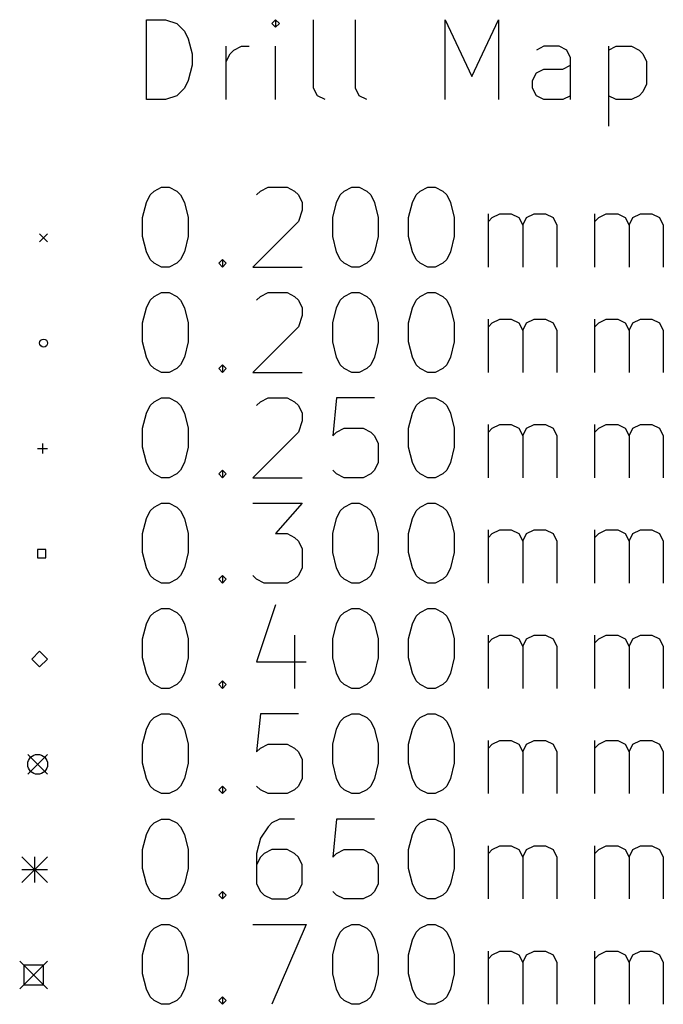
# Model space of a CAD drawing. Extents: x 95 to 218, y -204 to -74.
# Tile 3 of 8: x 96 to 112, y -179 to -154. Entities that reach past the tile are written whole.
import ezdxf

# ---------------------------------------------------------------- set-up
doc = ezdxf.new("R2010")
doc.units = 0
doc.layers.add('BLACK', color=7, linetype='CONTINUOUS')

msp = doc.modelspace()

# ---------------------------------------------------------------- linework, layer by layer
at = {"layer": 'BLACK', "linetype": 'CONTINUOUS'}
for p, q in [((99.242, -156.156), (99.242, -154.156)), ((99.242, -154.156), (99.7182, -154.156)), ((99.7182, -154.156), (100.004, -154.251)), ((102.48, -154.156), (102.385, -154.251)), ((102.575, -154.251), (102.48, -154.156)), ((102.48, -154.156), (102.48, -154.346)), ((103.432, -155.87), (103.432, -154.156)), ((104.48, -155.87), (104.48, -154.156)), ((106.728, -156.156), (106.728, -154.156)), ((106.728, -154.156), (107.394, -155.584)), ((107.394, -155.584), (108.061, -154.156)), ((108.061, -154.156), (108.061, -156.156)), ((100.004, -154.251), (100.194, -154.441)), ((100.194, -154.441), (100.29, -154.632)), ((102.385, -154.251), (102.48, -154.346)), ((102.48, -154.346), (102.575, -154.251)), ((100.29, -154.632), (100.385, -155.013)), ((101.242, -156.156), (101.242, -154.822)), ((101.337, -155.013), (101.432, -154.918)), ((101.432, -154.918), (101.623, -154.822)), ((101.623, -154.822), (101.813, -154.822)), ((102.48, -156.156), (102.48, -154.822)), ((109.204, -154.822), (109.013, -154.918)), ((109.585, -154.822), (109.204, -154.822)), ((109.775, -154.918), (109.585, -154.822)), ((109.871, -155.108), (109.775, -154.918)), ((110.823, -154.822), (110.823, -156.822)), ((110.823, -154.918), (111.013, -154.822)), ((111.013, -154.822), (111.394, -154.822)), ((111.394, -154.822), (111.585, -154.918)), ((111.585, -154.918), (111.68, -155.013)), ((100.385, -155.013), (100.385, -155.299)), ((101.242, -155.203), (101.337, -155.013)), ((109.871, -156.156), (109.871, -155.108)), ((111.68, -155.013), (111.775, -155.203)), ((111.775, -155.203), (111.775, -155.775)), ((100.385, -155.299), (100.29, -155.68)), ((109.013, -155.489), (109.204, -155.394)), ((109.204, -155.394), (109.68, -155.394)), ((109.68, -155.394), (109.871, -155.299)), ((100.29, -155.68), (100.194, -155.87)), ((108.918, -155.68), (109.013, -155.489)), ((108.918, -155.87), (108.918, -155.68)), ((100.194, -155.87), (100.004, -156.061)), ((103.528, -156.061), (103.432, -155.87)), ((104.575, -156.061), (104.48, -155.87)), ((109.013, -156.061), (108.918, -155.87)), ((111.68, -155.965), (111.585, -156.061)), ((111.775, -155.775), (111.68, -155.965)), ((99.7182, -156.156), (99.242, -156.156)), ((100.004, -156.061), (99.7182, -156.156)), ((103.718, -156.156), (103.528, -156.061)), ((104.766, -156.156), (104.575, -156.061)), ((109.204, -156.156), (109.013, -156.061)), ((109.68, -156.156), (109.204, -156.156)), ((109.871, -156.061), (109.68, -156.156)), ((111.013, -156.156), (110.823, -156.061)), ((111.394, -156.156), (111.013, -156.156)), ((111.585, -156.061), (111.394, -156.156)), ((99.4325, -158.451), (99.6229, -158.356)), ((99.6229, -158.356), (99.8134, -158.356)), ((99.8134, -158.356), (100.004, -158.451)), ((102.099, -158.451), (102.29, -158.356)), ((102.29, -158.356), (102.766, -158.356)), ((102.766, -158.356), (102.956, -158.451)), ((104.194, -158.451), (104.385, -158.356)), ((104.385, -158.356), (104.575, -158.356)), ((104.575, -158.356), (104.766, -158.451)), ((106.099, -158.451), (106.29, -158.356)), ((106.29, -158.356), (106.48, -158.356)), ((106.48, -158.356), (106.671, -158.451)), ((99.242, -158.737), (99.3372, -158.546)), ((99.3372, -158.546), (99.4325, -158.451)), ((100.004, -158.451), (100.099, -158.546)), ((100.099, -158.546), (100.194, -158.737)), ((102.004, -158.546), (102.099, -158.451)), ((102.956, -158.451), (103.052, -158.546)), ((103.052, -158.546), (103.147, -158.737)), ((104.004, -158.737), (104.099, -158.546)), ((104.099, -158.546), (104.194, -158.451)), ((104.766, -158.451), (104.861, -158.546)), ((104.861, -158.546), (104.956, -158.737)), ((105.909, -158.737), (106.004, -158.546)), ((106.004, -158.546), (106.099, -158.451)), ((106.671, -158.451), (106.766, -158.546)), ((106.766, -158.546), (106.861, -158.737)), ((99.1468, -159.118), (99.242, -158.737)), ((100.194, -158.737), (100.29, -159.118)), ((103.147, -158.927), (103.052, -159.213)), ((103.147, -158.737), (103.147, -158.927)), ((103.909, -159.118), (104.004, -158.737)), ((104.956, -158.737), (105.052, -159.118)), ((105.813, -159.118), (105.909, -158.737)), ((106.861, -158.737), (106.956, -159.118)), ((99.1468, -159.594), (99.1468, -159.118)), ((100.29, -159.118), (100.29, -159.594)), ((103.909, -159.594), (103.909, -159.118)), ((105.052, -159.118), (105.052, -159.594)), ((105.813, -159.594), (105.813, -159.118)), ((106.956, -159.118), (106.956, -159.594)), ((107.813, -160.356), (107.813, -159.022)), ((107.813, -159.213), (107.909, -159.118)), ((107.909, -159.118), (108.099, -159.022)), ((108.099, -159.022), (108.385, -159.022)), ((108.385, -159.022), (108.575, -159.118)), ((108.575, -159.118), (108.671, -159.308)), ((108.671, -159.308), (108.766, -159.118)), ((108.766, -159.118), (108.956, -159.022)), ((108.956, -159.022), (109.242, -159.022)), ((109.242, -159.022), (109.432, -159.118)), ((109.432, -159.118), (109.528, -159.308)), ((110.48, -160.356), (110.48, -159.022)), ((110.48, -159.213), (110.575, -159.118)), ((110.575, -159.118), (110.766, -159.022)), ((110.766, -159.022), (111.052, -159.022)), ((111.052, -159.022), (111.242, -159.118)), ((111.242, -159.118), (111.337, -159.308)), ((111.337, -159.308), (111.432, -159.118)), ((111.432, -159.118), (111.623, -159.022)), ((111.623, -159.022), (111.909, -159.022)), ((111.909, -159.022), (112.099, -159.118)), ((112.099, -159.118), (112.194, -159.308)), ((103.052, -159.213), (101.909, -160.356)), ((108.671, -159.308), (108.671, -160.356)), ((109.528, -159.308), (109.528, -160.356)), ((111.337, -159.308), (111.337, -160.356)), ((112.194, -159.308), (112.194, -160.356)), ((96.5658, -159.521), (96.7658, -159.721)), ((96.7658, -159.521), (96.5658, -159.721)), ((99.242, -159.975), (99.1468, -159.594)), ((100.29, -159.594), (100.194, -159.975)), ((104.004, -159.975), (103.909, -159.594)), ((105.052, -159.594), (104.956, -159.975)), ((105.909, -159.975), (105.813, -159.594)), ((106.956, -159.594), (106.861, -159.975)), ((99.3372, -160.165), (99.242, -159.975)), ((99.4325, -160.261), (99.3372, -160.165)), ((100.099, -160.165), (100.004, -160.261)), ((100.194, -159.975), (100.099, -160.165)), ((101.052, -160.261), (101.147, -160.165)), ((101.147, -160.165), (101.242, -160.261)), ((101.147, -160.165), (101.147, -160.356)), ((104.099, -160.165), (104.004, -159.975)), ((104.194, -160.261), (104.099, -160.165)), ((104.861, -160.165), (104.766, -160.261)), ((104.956, -159.975), (104.861, -160.165)), ((106.004, -160.165), (105.909, -159.975)), ((106.099, -160.261), (106.004, -160.165)), ((106.766, -160.165), (106.671, -160.261)), ((106.861, -159.975), (106.766, -160.165)), ((99.6229, -160.356), (99.4325, -160.261)), ((99.8134, -160.356), (99.6229, -160.356)), ((100.004, -160.261), (99.8134, -160.356)), ((101.147, -160.356), (101.052, -160.261)), ((101.242, -160.261), (101.147, -160.356)), ((101.909, -160.356), (103.147, -160.356)), ((104.385, -160.356), (104.194, -160.261)), ((104.575, -160.356), (104.385, -160.356)), ((104.766, -160.261), (104.575, -160.356)), ((106.29, -160.356), (106.099, -160.261)), ((106.48, -160.356), (106.29, -160.356)), ((106.671, -160.261), (106.48, -160.356)), ((99.3372, -161.186), (99.4325, -161.091)), ((99.4325, -161.091), (99.6229, -160.996)), ((99.6229, -160.996), (99.8134, -160.996)), ((99.8134, -160.996), (100.004, -161.091)), ((100.004, -161.091), (100.099, -161.186)), ((102.004, -161.186), (102.099, -161.091)), ((102.099, -161.091), (102.29, -160.996)), ((102.29, -160.996), (102.766, -160.996)), ((102.766, -160.996), (102.956, -161.091)), ((102.956, -161.091), (103.052, -161.186)), ((104.099, -161.186), (104.194, -161.091)), ((104.194, -161.091), (104.385, -160.996)), ((104.385, -160.996), (104.575, -160.996)), ((104.575, -160.996), (104.766, -161.091)), ((104.766, -161.091), (104.861, -161.186)), ((106.004, -161.186), (106.099, -161.091)), ((106.099, -161.091), (106.29, -160.996)), ((106.29, -160.996), (106.48, -160.996)), ((106.48, -160.996), (106.671, -161.091)), ((106.671, -161.091), (106.766, -161.186)), ((99.1468, -161.758), (99.242, -161.377)), ((99.242, -161.377), (99.3372, -161.186)), ((100.099, -161.186), (100.194, -161.377)), ((100.194, -161.377), (100.29, -161.758)), ((103.052, -161.186), (103.147, -161.377)), ((103.147, -161.377), (103.147, -161.567)), ((103.909, -161.758), (104.004, -161.377)), ((104.004, -161.377), (104.099, -161.186)), ((104.861, -161.186), (104.956, -161.377)), ((104.956, -161.377), (105.052, -161.758)), ((105.813, -161.758), (105.909, -161.377)), ((105.909, -161.377), (106.004, -161.186)), ((106.766, -161.186), (106.861, -161.377)), ((106.861, -161.377), (106.956, -161.758)), ((103.147, -161.567), (103.052, -161.853)), ((99.1468, -162.234), (99.1468, -161.758)), ((100.29, -161.758), (100.29, -162.234)), ((103.052, -161.853), (101.909, -162.996)), ((103.909, -162.234), (103.909, -161.758)), ((105.052, -161.758), (105.052, -162.234)), ((105.813, -162.234), (105.813, -161.758)), ((106.956, -161.758), (106.956, -162.234)), ((107.813, -162.996), (107.813, -161.662)), ((107.813, -161.853), (107.909, -161.758)), ((107.909, -161.758), (108.099, -161.662)), ((108.099, -161.662), (108.385, -161.662)), ((108.385, -161.662), (108.575, -161.758)), ((108.575, -161.758), (108.671, -161.948)), ((108.671, -161.948), (108.766, -161.758)), ((108.766, -161.758), (108.956, -161.662)), ((108.956, -161.662), (109.242, -161.662)), ((109.242, -161.662), (109.432, -161.758)), ((109.432, -161.758), (109.528, -161.948)), ((110.48, -162.996), (110.48, -161.662)), ((110.48, -161.853), (110.575, -161.758)), ((110.575, -161.758), (110.766, -161.662)), ((110.766, -161.662), (111.052, -161.662)), ((111.052, -161.662), (111.242, -161.758)), ((111.242, -161.758), (111.337, -161.948)), ((111.337, -161.948), (111.432, -161.758)), ((111.432, -161.758), (111.623, -161.662)), ((111.623, -161.662), (111.909, -161.662)), ((111.909, -161.662), (112.099, -161.758)), ((112.099, -161.758), (112.194, -161.948)), ((108.671, -161.948), (108.671, -162.996)), ((109.528, -161.948), (109.528, -162.996)), ((111.337, -161.948), (111.337, -162.996)), ((112.194, -161.948), (112.194, -162.996)), ((99.242, -162.615), (99.1468, -162.234)), ((100.29, -162.234), (100.194, -162.615)), ((104.004, -162.615), (103.909, -162.234)), ((105.052, -162.234), (104.956, -162.615)), ((105.909, -162.615), (105.813, -162.234)), ((106.956, -162.234), (106.861, -162.615)), ((99.3372, -162.805), (99.242, -162.615)), ((100.194, -162.615), (100.099, -162.805)), ((104.099, -162.805), (104.004, -162.615)), ((104.956, -162.615), (104.861, -162.805)), ((106.004, -162.805), (105.909, -162.615)), ((106.861, -162.615), (106.766, -162.805)), ((99.4325, -162.901), (99.3372, -162.805)), ((100.099, -162.805), (100.004, -162.901)), ((101.052, -162.901), (101.147, -162.805)), ((101.147, -162.805), (101.242, -162.901)), ((101.147, -162.805), (101.147, -162.996)), ((104.194, -162.901), (104.099, -162.805)), ((104.861, -162.805), (104.766, -162.901)), ((106.099, -162.901), (106.004, -162.805)), ((106.766, -162.805), (106.671, -162.901)), ((99.6229, -162.996), (99.4325, -162.901)), ((99.8134, -162.996), (99.6229, -162.996)), ((100.004, -162.901), (99.8134, -162.996)), ((101.147, -162.996), (101.052, -162.901)), ((101.242, -162.901), (101.147, -162.996)), ((101.909, -162.996), (103.147, -162.996)), ((104.385, -162.996), (104.194, -162.901)), ((104.575, -162.996), (104.385, -162.996)), ((104.766, -162.901), (104.575, -162.996)), ((106.29, -162.996), (106.099, -162.901)), ((106.48, -162.996), (106.29, -162.996)), ((106.671, -162.901), (106.48, -162.996)), ((99.242, -164.017), (99.3372, -163.826)), ((99.3372, -163.826), (99.4325, -163.731)), ((99.4325, -163.731), (99.6229, -163.636)), ((99.6229, -163.636), (99.8134, -163.636)), ((99.8134, -163.636), (100.004, -163.731)), ((100.004, -163.731), (100.099, -163.826)), ((100.099, -163.826), (100.194, -164.017)), ((102.004, -163.826), (102.099, -163.731)), ((102.099, -163.731), (102.29, -163.636)), ((102.29, -163.636), (102.766, -163.636)), ((102.766, -163.636), (102.956, -163.731)), ((102.956, -163.731), (103.052, -163.826)), ((103.052, -163.826), (103.147, -164.017)), ((104.004, -163.636), (103.909, -164.588)), ((104.956, -163.636), (104.004, -163.636)), ((105.909, -164.017), (106.004, -163.826)), ((106.004, -163.826), (106.099, -163.731)), ((106.099, -163.731), (106.29, -163.636)), ((106.29, -163.636), (106.48, -163.636)), ((106.48, -163.636), (106.671, -163.731)), ((106.671, -163.731), (106.766, -163.826)), ((106.766, -163.826), (106.861, -164.017)), ((99.1468, -164.398), (99.242, -164.017)), ((100.194, -164.017), (100.29, -164.398)), ((103.147, -164.017), (103.147, -164.207)), ((105.813, -164.398), (105.909, -164.017)), ((106.861, -164.017), (106.956, -164.398)), ((103.147, -164.207), (103.052, -164.493)), ((107.813, -165.636), (107.813, -164.302)), ((107.909, -164.398), (108.099, -164.302)), ((108.099, -164.302), (108.385, -164.302)), ((108.385, -164.302), (108.575, -164.398)), ((108.766, -164.398), (108.956, -164.302)), ((108.956, -164.302), (109.242, -164.302)), ((109.242, -164.302), (109.432, -164.398)), ((110.48, -165.636), (110.48, -164.302)), ((110.575, -164.398), (110.766, -164.302)), ((110.766, -164.302), (111.052, -164.302)), ((111.052, -164.302), (111.242, -164.398)), ((111.432, -164.398), (111.623, -164.302)), ((111.623, -164.302), (111.909, -164.302)), ((111.909, -164.302), (112.099, -164.398)), ((99.1468, -164.874), (99.1468, -164.398)), ((100.29, -164.398), (100.29, -164.874)), ((103.052, -164.493), (101.909, -165.636)), ((103.909, -164.588), (104.004, -164.493)), ((104.004, -164.493), (104.194, -164.398)), ((104.194, -164.398), (104.671, -164.398)), ((104.671, -164.398), (104.861, -164.493)), ((104.861, -164.493), (104.956, -164.588)), ((104.956, -164.588), (105.052, -164.779)), ((105.813, -164.874), (105.813, -164.398)), ((106.956, -164.398), (106.956, -164.874)), ((107.813, -164.493), (107.909, -164.398)), ((108.575, -164.398), (108.671, -164.588)), ((108.671, -164.588), (108.766, -164.398)), ((108.671, -164.588), (108.671, -165.636)), ((109.432, -164.398), (109.528, -164.588)), ((109.528, -164.588), (109.528, -165.636)), ((110.48, -164.493), (110.575, -164.398)), ((111.242, -164.398), (111.337, -164.588)), ((111.337, -164.588), (111.432, -164.398)), ((111.337, -164.588), (111.337, -165.636)), ((112.099, -164.398), (112.194, -164.588)), ((112.194, -164.588), (112.194, -165.636)), ((96.6408, -164.776), (96.6408, -165.026)), ((105.052, -164.779), (105.052, -165.255)), ((96.5158, -164.901), (96.7658, -164.901)), ((99.242, -165.255), (99.1468, -164.874)), ((100.29, -164.874), (100.194, -165.255)), ((105.909, -165.255), (105.813, -164.874)), ((106.956, -164.874), (106.861, -165.255)), ((99.3372, -165.445), (99.242, -165.255)), ((100.194, -165.255), (100.099, -165.445)), ((105.052, -165.255), (104.956, -165.445)), ((106.004, -165.445), (105.909, -165.255)), ((106.861, -165.255), (106.766, -165.445)), ((99.4325, -165.541), (99.3372, -165.445)), ((99.6229, -165.636), (99.4325, -165.541)), ((100.004, -165.541), (99.8134, -165.636)), ((100.099, -165.445), (100.004, -165.541)), ((101.052, -165.541), (101.147, -165.445)), ((101.147, -165.636), (101.052, -165.541)), ((101.147, -165.445), (101.242, -165.541)), ((101.147, -165.445), (101.147, -165.636)), ((101.242, -165.541), (101.147, -165.636)), ((104.004, -165.541), (103.909, -165.445)), ((104.194, -165.636), (104.004, -165.541)), ((104.861, -165.541), (104.671, -165.636)), ((104.956, -165.445), (104.861, -165.541)), ((106.099, -165.541), (106.004, -165.445)), ((106.29, -165.636), (106.099, -165.541)), ((106.671, -165.541), (106.48, -165.636)), ((106.766, -165.445), (106.671, -165.541)), ((99.8134, -165.636), (99.6229, -165.636)), ((101.909, -165.636), (103.147, -165.636)), ((104.671, -165.636), (104.194, -165.636)), ((106.48, -165.636), (106.29, -165.636)), ((99.4325, -166.371), (99.6229, -166.276)), ((99.6229, -166.276), (99.8134, -166.276)), ((99.8134, -166.276), (100.004, -166.371)), ((101.909, -166.276), (103.147, -166.276)), ((103.147, -166.276), (102.48, -167.038)), ((104.194, -166.371), (104.385, -166.276)), ((104.385, -166.276), (104.575, -166.276)), ((104.575, -166.276), (104.766, -166.371)), ((106.099, -166.371), (106.29, -166.276)), ((106.29, -166.276), (106.48, -166.276)), ((106.48, -166.276), (106.671, -166.371)), ((99.242, -166.657), (99.3372, -166.466)), ((99.3372, -166.466), (99.4325, -166.371)), ((100.004, -166.371), (100.099, -166.466)), ((100.099, -166.466), (100.194, -166.657)), ((104.004, -166.657), (104.099, -166.466)), ((104.099, -166.466), (104.194, -166.371)), ((104.766, -166.371), (104.861, -166.466)), ((104.861, -166.466), (104.956, -166.657)), ((105.909, -166.657), (106.004, -166.466)), ((106.004, -166.466), (106.099, -166.371)), ((106.671, -166.371), (106.766, -166.466)), ((106.766, -166.466), (106.861, -166.657)), ((99.1468, -167.038), (99.242, -166.657)), ((100.194, -166.657), (100.29, -167.038)), ((103.909, -167.038), (104.004, -166.657)), ((104.956, -166.657), (105.052, -167.038)), ((105.813, -167.038), (105.909, -166.657)), ((106.861, -166.657), (106.956, -167.038)), ((99.1468, -167.514), (99.1468, -167.038)), ((100.29, -167.038), (100.29, -167.514)), ((102.48, -167.038), (102.766, -167.038)), ((102.766, -167.038), (102.956, -167.133)), ((103.909, -167.514), (103.909, -167.038)), ((105.052, -167.038), (105.052, -167.514)), ((105.813, -167.514), (105.813, -167.038)), ((106.956, -167.038), (106.956, -167.514)), ((107.813, -168.276), (107.813, -166.942)), ((107.813, -167.133), (107.909, -167.038)), ((107.909, -167.038), (108.099, -166.942)), ((108.099, -166.942), (108.385, -166.942)), ((108.385, -166.942), (108.575, -167.038)), ((108.575, -167.038), (108.671, -167.228)), ((108.671, -167.228), (108.766, -167.038)), ((108.766, -167.038), (108.956, -166.942)), ((108.956, -166.942), (109.242, -166.942)), ((109.242, -166.942), (109.432, -167.038)), ((109.432, -167.038), (109.528, -167.228)), ((110.48, -168.276), (110.48, -166.942)), ((110.48, -167.133), (110.575, -167.038)), ((110.575, -167.038), (110.766, -166.942)), ((110.766, -166.942), (111.052, -166.942)), ((111.052, -166.942), (111.242, -167.038)), ((111.242, -167.038), (111.337, -167.228)), ((111.337, -167.228), (111.432, -167.038)), ((111.432, -167.038), (111.623, -166.942)), ((111.623, -166.942), (111.909, -166.942)), ((111.909, -166.942), (112.099, -167.038)), ((112.099, -167.038), (112.194, -167.228)), ((102.956, -167.133), (103.052, -167.228)), ((103.052, -167.228), (103.147, -167.419)), ((108.671, -167.228), (108.671, -168.276)), ((109.528, -167.228), (109.528, -168.276)), ((111.337, -167.228), (111.337, -168.276)), ((112.194, -167.228), (112.194, -168.276)), ((96.7219, -167.435), (96.5097, -167.435)), ((96.5097, -167.435), (96.5097, -167.647)), ((96.7219, -167.647), (96.7219, -167.435)), ((99.242, -167.895), (99.1468, -167.514)), ((100.29, -167.514), (100.194, -167.895)), ((103.147, -167.419), (103.147, -167.895)), ((104.004, -167.895), (103.909, -167.514)), ((105.052, -167.514), (104.956, -167.895)), ((105.909, -167.895), (105.813, -167.514)), ((106.956, -167.514), (106.861, -167.895)), ((96.5097, -167.647), (96.7219, -167.647)), ((99.3372, -168.085), (99.242, -167.895)), ((100.194, -167.895), (100.099, -168.085)), ((103.147, -167.895), (103.052, -168.085)), ((104.099, -168.085), (104.004, -167.895)), ((104.956, -167.895), (104.861, -168.085)), ((106.004, -168.085), (105.909, -167.895)), ((106.861, -167.895), (106.766, -168.085)), ((99.4325, -168.181), (99.3372, -168.085)), ((99.6229, -168.276), (99.4325, -168.181)), ((99.8134, -168.276), (99.6229, -168.276)), ((100.004, -168.181), (99.8134, -168.276)), ((100.099, -168.085), (100.004, -168.181)), ((101.052, -168.181), (101.147, -168.085)), ((101.147, -168.276), (101.052, -168.181)), ((101.147, -168.085), (101.242, -168.181)), ((101.147, -168.085), (101.147, -168.276)), ((101.242, -168.181), (101.147, -168.276)), ((102.004, -168.181), (101.909, -168.085)), ((102.194, -168.276), (102.004, -168.181)), ((102.766, -168.276), (102.194, -168.276)), ((102.956, -168.181), (102.766, -168.276)), ((103.052, -168.085), (102.956, -168.181)), ((104.194, -168.181), (104.099, -168.085)), ((104.385, -168.276), (104.194, -168.181)), ((104.575, -168.276), (104.385, -168.276)), ((104.766, -168.181), (104.575, -168.276)), ((104.861, -168.085), (104.766, -168.181)), ((106.099, -168.181), (106.004, -168.085)), ((106.29, -168.276), (106.099, -168.181)), ((106.48, -168.276), (106.29, -168.276)), ((106.671, -168.181), (106.48, -168.276)), ((106.766, -168.085), (106.671, -168.181)), ((99.3372, -169.106), (99.4325, -169.011)), ((99.4325, -169.011), (99.6229, -168.916)), ((99.6229, -168.916), (99.8134, -168.916)), ((99.8134, -168.916), (100.004, -169.011)), ((100.004, -169.011), (100.099, -169.106)), ((102.48, -168.821), (102.004, -170.249)), ((104.099, -169.106), (104.194, -169.011)), ((104.194, -169.011), (104.385, -168.916)), ((104.385, -168.916), (104.575, -168.916)), ((104.575, -168.916), (104.766, -169.011)), ((104.766, -169.011), (104.861, -169.106)), ((106.004, -169.106), (106.099, -169.011)), ((106.099, -169.011), (106.29, -168.916)), ((106.29, -168.916), (106.48, -168.916)), ((106.48, -168.916), (106.671, -169.011)), ((106.671, -169.011), (106.766, -169.106)), ((99.1468, -169.678), (99.242, -169.297)), ((99.242, -169.297), (99.3372, -169.106)), ((100.099, -169.106), (100.194, -169.297)), ((100.194, -169.297), (100.29, -169.678)), ((103.909, -169.678), (104.004, -169.297)), ((104.004, -169.297), (104.099, -169.106)), ((104.861, -169.106), (104.956, -169.297)), ((104.956, -169.297), (105.052, -169.678)), ((105.813, -169.678), (105.909, -169.297)), ((105.909, -169.297), (106.004, -169.106)), ((106.766, -169.106), (106.861, -169.297)), ((106.861, -169.297), (106.956, -169.678)), ((99.1468, -170.154), (99.1468, -169.678)), ((100.29, -169.678), (100.29, -170.154)), ((102.956, -169.582), (102.956, -170.916)), ((103.909, -170.154), (103.909, -169.678)), ((105.052, -169.678), (105.052, -170.154)), ((105.813, -170.154), (105.813, -169.678)), ((106.956, -169.678), (106.956, -170.154)), ((107.813, -170.916), (107.813, -169.582)), ((107.813, -169.773), (107.909, -169.678)), ((107.909, -169.678), (108.099, -169.582)), ((108.099, -169.582), (108.385, -169.582)), ((108.385, -169.582), (108.575, -169.678)), ((108.575, -169.678), (108.671, -169.868)), ((108.671, -169.868), (108.766, -169.678)), ((108.766, -169.678), (108.956, -169.582)), ((108.956, -169.582), (109.242, -169.582)), ((109.242, -169.582), (109.432, -169.678)), ((109.432, -169.678), (109.528, -169.868)), ((110.48, -170.916), (110.48, -169.582)), ((110.48, -169.773), (110.575, -169.678)), ((110.575, -169.678), (110.766, -169.582)), ((110.766, -169.582), (111.052, -169.582)), ((111.052, -169.582), (111.242, -169.678)), ((111.242, -169.678), (111.337, -169.868)), ((111.337, -169.868), (111.432, -169.678)), ((111.432, -169.678), (111.623, -169.582)), ((111.623, -169.582), (111.909, -169.582)), ((111.909, -169.582), (112.099, -169.678)), ((112.099, -169.678), (112.194, -169.868)), ((96.5658, -169.981), (96.3658, -170.181)), ((96.7658, -170.181), (96.5658, -169.981)), ((108.671, -169.868), (108.671, -170.916)), ((109.528, -169.868), (109.528, -170.916)), ((111.337, -169.868), (111.337, -170.916)), ((112.194, -169.868), (112.194, -170.916)), ((96.3658, -170.181), (96.5658, -170.381)), ((96.5658, -170.381), (96.7658, -170.181)), ((99.242, -170.535), (99.1468, -170.154)), ((100.29, -170.154), (100.194, -170.535)), ((102.004, -170.249), (103.242, -170.249)), ((104.004, -170.535), (103.909, -170.154)), ((105.052, -170.154), (104.956, -170.535)), ((105.909, -170.535), (105.813, -170.154)), ((106.956, -170.154), (106.861, -170.535)), ((99.3372, -170.725), (99.242, -170.535)), ((100.194, -170.535), (100.099, -170.725)), ((104.099, -170.725), (104.004, -170.535)), ((104.956, -170.535), (104.861, -170.725)), ((106.004, -170.725), (105.909, -170.535)), ((106.861, -170.535), (106.766, -170.725)), ((99.4325, -170.821), (99.3372, -170.725)), ((100.099, -170.725), (100.004, -170.821)), ((101.052, -170.821), (101.147, -170.725)), ((101.147, -170.725), (101.242, -170.821)), ((101.147, -170.725), (101.147, -170.916)), ((104.194, -170.821), (104.099, -170.725)), ((104.861, -170.725), (104.766, -170.821)), ((106.099, -170.821), (106.004, -170.725)), ((106.766, -170.725), (106.671, -170.821)), ((99.6229, -170.916), (99.4325, -170.821)), ((99.8134, -170.916), (99.6229, -170.916)), ((100.004, -170.821), (99.8134, -170.916)), ((101.147, -170.916), (101.052, -170.821)), ((101.242, -170.821), (101.147, -170.916)), ((104.385, -170.916), (104.194, -170.821)), ((104.575, -170.916), (104.385, -170.916)), ((104.766, -170.821), (104.575, -170.916)), ((106.29, -170.916), (106.099, -170.821)), ((106.48, -170.916), (106.29, -170.916)), ((106.671, -170.821), (106.48, -170.916)), ((99.242, -171.937), (99.3372, -171.746)), ((99.3372, -171.746), (99.4325, -171.651)), ((99.4325, -171.651), (99.6229, -171.556)), ((99.6229, -171.556), (99.8134, -171.556)), ((99.8134, -171.556), (100.004, -171.651)), ((100.004, -171.651), (100.099, -171.746)), ((100.099, -171.746), (100.194, -171.937)), ((102.099, -171.556), (102.004, -172.508)), ((103.052, -171.556), (102.099, -171.556)), ((104.004, -171.937), (104.099, -171.746)), ((104.099, -171.746), (104.194, -171.651)), ((104.194, -171.651), (104.385, -171.556)), ((104.385, -171.556), (104.575, -171.556)), ((104.575, -171.556), (104.766, -171.651)), ((104.766, -171.651), (104.861, -171.746)), ((104.861, -171.746), (104.956, -171.937)), ((105.909, -171.937), (106.004, -171.746)), ((106.004, -171.746), (106.099, -171.651)), ((106.099, -171.651), (106.29, -171.556)), ((106.29, -171.556), (106.48, -171.556)), ((106.48, -171.556), (106.671, -171.651)), ((106.671, -171.651), (106.766, -171.746)), ((106.766, -171.746), (106.861, -171.937)), ((99.1468, -172.318), (99.242, -171.937)), ((100.194, -171.937), (100.29, -172.318)), ((103.909, -172.318), (104.004, -171.937)), ((104.956, -171.937), (105.052, -172.318)), ((105.813, -172.318), (105.909, -171.937)), ((106.861, -171.937), (106.956, -172.318)), ((107.813, -173.556), (107.813, -172.222)), ((107.909, -172.318), (108.099, -172.222)), ((108.099, -172.222), (108.385, -172.222)), ((108.385, -172.222), (108.575, -172.318)), ((108.766, -172.318), (108.956, -172.222)), ((108.956, -172.222), (109.242, -172.222)), ((109.242, -172.222), (109.432, -172.318)), ((110.48, -173.556), (110.48, -172.222)), ((110.575, -172.318), (110.766, -172.222)), ((110.766, -172.222), (111.052, -172.222)), ((111.052, -172.222), (111.242, -172.318)), ((111.432, -172.318), (111.623, -172.222)), ((111.623, -172.222), (111.909, -172.222)), ((111.909, -172.222), (112.099, -172.318)), ((99.1468, -172.794), (99.1468, -172.318)), ((100.29, -172.318), (100.29, -172.794)), ((102.004, -172.508), (102.099, -172.413)), ((102.099, -172.413), (102.29, -172.318)), ((102.29, -172.318), (102.766, -172.318)), ((102.766, -172.318), (102.956, -172.413)), ((102.956, -172.413), (103.052, -172.508)), ((103.052, -172.508), (103.147, -172.699)), ((103.909, -172.794), (103.909, -172.318)), ((105.052, -172.318), (105.052, -172.794)), ((105.813, -172.794), (105.813, -172.318)), ((106.956, -172.318), (106.956, -172.794)), ((107.813, -172.413), (107.909, -172.318)), ((108.575, -172.318), (108.671, -172.508)), ((108.671, -172.508), (108.766, -172.318)), ((108.671, -172.508), (108.671, -173.556)), ((109.432, -172.318), (109.528, -172.508)), ((109.528, -172.508), (109.528, -173.556)), ((110.48, -172.413), (110.575, -172.318)), ((111.242, -172.318), (111.337, -172.508)), ((111.337, -172.508), (111.432, -172.318)), ((111.337, -172.508), (111.337, -173.556)), ((112.099, -172.318), (112.194, -172.508)), ((112.194, -172.508), (112.194, -173.556)), ((96.2658, -172.571), (96.7658, -173.071)), ((96.7658, -172.571), (96.2658, -173.071)), ((103.147, -172.699), (103.147, -173.175)), ((99.242, -173.175), (99.1468, -172.794)), ((100.29, -172.794), (100.194, -173.175)), ((104.004, -173.175), (103.909, -172.794)), ((105.052, -172.794), (104.956, -173.175)), ((105.909, -173.175), (105.813, -172.794)), ((106.956, -172.794), (106.861, -173.175)), ((99.3372, -173.365), (99.242, -173.175)), ((100.194, -173.175), (100.099, -173.365)), ((103.147, -173.175), (103.052, -173.365)), ((104.099, -173.365), (104.004, -173.175)), ((104.956, -173.175), (104.861, -173.365)), ((106.004, -173.365), (105.909, -173.175)), ((106.861, -173.175), (106.766, -173.365)), ((99.4325, -173.461), (99.3372, -173.365)), ((99.6229, -173.556), (99.4325, -173.461)), ((100.004, -173.461), (99.8134, -173.556)), ((100.099, -173.365), (100.004, -173.461)), ((101.052, -173.461), (101.147, -173.365)), ((101.147, -173.556), (101.052, -173.461)), ((101.147, -173.365), (101.242, -173.461)), ((101.147, -173.365), (101.147, -173.556)), ((101.242, -173.461), (101.147, -173.556)), ((102.099, -173.461), (102.004, -173.365)), ((102.29, -173.556), (102.099, -173.461)), ((102.956, -173.461), (102.766, -173.556)), ((103.052, -173.365), (102.956, -173.461)), ((104.194, -173.461), (104.099, -173.365)), ((104.385, -173.556), (104.194, -173.461)), ((104.766, -173.461), (104.575, -173.556)), ((104.861, -173.365), (104.766, -173.461)), ((106.099, -173.461), (106.004, -173.365)), ((106.29, -173.556), (106.099, -173.461)), ((106.671, -173.461), (106.48, -173.556)), ((106.766, -173.365), (106.671, -173.461)), ((99.8134, -173.556), (99.6229, -173.556)), ((102.766, -173.556), (102.29, -173.556)), ((104.575, -173.556), (104.385, -173.556)), ((106.48, -173.556), (106.29, -173.556)), ((99.4325, -174.291), (99.6229, -174.196)), ((99.6229, -174.196), (99.8134, -174.196)), ((99.8134, -174.196), (100.004, -174.291)), ((102.575, -174.196), (102.385, -174.291)), ((102.956, -174.196), (102.575, -174.196)), ((104.004, -174.196), (103.909, -175.148)), ((104.956, -174.196), (104.004, -174.196)), ((106.099, -174.291), (106.29, -174.196)), ((106.29, -174.196), (106.48, -174.196)), ((106.48, -174.196), (106.671, -174.291)), ((99.242, -174.577), (99.3372, -174.386)), ((99.3372, -174.386), (99.4325, -174.291)), ((100.004, -174.291), (100.099, -174.386)), ((100.099, -174.386), (100.194, -174.577)), ((102.29, -174.386), (102.099, -174.672)), ((102.385, -174.291), (102.29, -174.386)), ((105.909, -174.577), (106.004, -174.386)), ((106.004, -174.386), (106.099, -174.291)), ((106.671, -174.291), (106.766, -174.386)), ((106.766, -174.386), (106.861, -174.577)), ((99.1468, -174.958), (99.242, -174.577)), ((100.194, -174.577), (100.29, -174.958)), ((102.099, -174.672), (102.004, -175.053)), ((105.813, -174.958), (105.909, -174.577)), ((106.861, -174.577), (106.956, -174.958)), ((99.1468, -175.434), (99.1468, -174.958)), ((100.29, -174.958), (100.29, -175.434)), ((102.385, -174.958), (102.194, -175.053)), ((102.766, -174.958), (102.385, -174.958)), ((102.956, -175.053), (102.766, -174.958)), ((104.004, -175.053), (104.194, -174.958)), ((104.194, -174.958), (104.671, -174.958)), ((104.671, -174.958), (104.861, -175.053)), ((105.813, -175.434), (105.813, -174.958)), ((106.956, -174.958), (106.956, -175.434)), ((107.813, -176.196), (107.813, -174.862)), ((107.813, -175.053), (107.909, -174.958)), ((107.909, -174.958), (108.099, -174.862)), ((108.099, -174.862), (108.385, -174.862)), ((108.385, -174.862), (108.575, -174.958)), ((108.575, -174.958), (108.671, -175.148)), ((108.671, -175.148), (108.766, -174.958)), ((108.766, -174.958), (108.956, -174.862)), ((108.956, -174.862), (109.242, -174.862)), ((109.242, -174.862), (109.432, -174.958)), ((109.432, -174.958), (109.528, -175.148)), ((110.48, -176.196), (110.48, -174.862)), ((110.48, -175.053), (110.575, -174.958)), ((110.575, -174.958), (110.766, -174.862)), ((110.766, -174.862), (111.052, -174.862)), ((111.052, -174.862), (111.242, -174.958)), ((111.242, -174.958), (111.337, -175.148)), ((111.337, -175.148), (111.432, -174.958)), ((111.432, -174.958), (111.623, -174.862)), ((111.623, -174.862), (111.909, -174.862)), ((111.909, -174.862), (112.099, -174.958)), ((112.099, -174.958), (112.194, -175.148)), ((96.1158, -175.136), (96.7658, -175.786)), ((96.7658, -175.136), (96.1158, -175.786)), ((96.4408, -175.136), (96.4408, -175.786)), ((102.004, -175.053), (102.004, -175.815)), ((102.099, -175.148), (102.004, -175.339)), ((102.194, -175.053), (102.099, -175.148)), ((103.052, -175.148), (102.956, -175.053)), ((103.147, -175.339), (103.052, -175.148)), ((103.909, -175.148), (104.004, -175.053)), ((104.861, -175.053), (104.956, -175.148)), ((104.956, -175.148), (105.052, -175.339)), ((108.671, -175.148), (108.671, -176.196)), ((109.528, -175.148), (109.528, -176.196)), ((111.337, -175.148), (111.337, -176.196)), ((112.194, -175.148), (112.194, -176.196)), ((96.1158, -175.461), (96.7658, -175.461)), ((99.242, -175.815), (99.1468, -175.434)), ((100.29, -175.434), (100.194, -175.815)), ((103.147, -175.815), (103.147, -175.339)), ((105.052, -175.339), (105.052, -175.815)), ((105.909, -175.815), (105.813, -175.434)), ((106.956, -175.434), (106.861, -175.815)), ((99.3372, -176.005), (99.242, -175.815)), ((100.194, -175.815), (100.099, -176.005)), ((102.004, -175.815), (102.099, -176.005)), ((103.052, -176.005), (103.147, -175.815)), ((105.052, -175.815), (104.956, -176.005)), ((106.004, -176.005), (105.909, -175.815)), ((106.861, -175.815), (106.766, -176.005)), ((99.4325, -176.101), (99.3372, -176.005)), ((99.6229, -176.196), (99.4325, -176.101)), ((99.8134, -176.196), (99.6229, -176.196)), ((100.004, -176.101), (99.8134, -176.196)), ((100.099, -176.005), (100.004, -176.101)), ((101.052, -176.101), (101.147, -176.005)), ((101.147, -176.196), (101.052, -176.101)), ((101.147, -176.005), (101.242, -176.101)), ((101.147, -176.005), (101.147, -176.196)), ((101.242, -176.101), (101.147, -176.196)), ((102.099, -176.005), (102.194, -176.101)), ((102.194, -176.101), (102.385, -176.196)), ((102.385, -176.196), (102.766, -176.196)), ((102.766, -176.196), (102.956, -176.101)), ((102.956, -176.101), (103.052, -176.005)), ((104.004, -176.101), (103.909, -176.005)), ((104.194, -176.196), (104.004, -176.101)), ((104.671, -176.196), (104.194, -176.196)), ((104.861, -176.101), (104.671, -176.196)), ((104.956, -176.005), (104.861, -176.101)), ((106.099, -176.101), (106.004, -176.005)), ((106.29, -176.196), (106.099, -176.101)), ((106.48, -176.196), (106.29, -176.196)), ((106.671, -176.101), (106.48, -176.196)), ((106.766, -176.005), (106.671, -176.101)), ((99.3372, -177.026), (99.4325, -176.931)), ((99.4325, -176.931), (99.6229, -176.836)), ((99.6229, -176.836), (99.8134, -176.836)), ((99.8134, -176.836), (100.004, -176.931)), ((100.004, -176.931), (100.099, -177.026)), ((101.909, -176.836), (103.242, -176.836)), ((103.242, -176.836), (102.385, -178.836)), ((104.099, -177.026), (104.194, -176.931)), ((104.194, -176.931), (104.385, -176.836)), ((104.385, -176.836), (104.575, -176.836)), ((104.575, -176.836), (104.766, -176.931)), ((104.766, -176.931), (104.861, -177.026)), ((106.004, -177.026), (106.099, -176.931)), ((106.099, -176.931), (106.29, -176.836)), ((106.29, -176.836), (106.48, -176.836)), ((106.48, -176.836), (106.671, -176.931)), ((106.671, -176.931), (106.766, -177.026)), ((99.242, -177.217), (99.3372, -177.026)), ((100.099, -177.026), (100.194, -177.217)), ((104.004, -177.217), (104.099, -177.026)), ((104.861, -177.026), (104.956, -177.217)), ((105.909, -177.217), (106.004, -177.026)), ((106.766, -177.026), (106.861, -177.217)), ((99.1468, -177.598), (99.242, -177.217)), ((100.194, -177.217), (100.29, -177.598)), ((103.909, -177.598), (104.004, -177.217)), ((104.956, -177.217), (105.052, -177.598)), ((105.813, -177.598), (105.909, -177.217)), ((106.861, -177.217), (106.956, -177.598)), ((99.1468, -178.074), (99.1468, -177.598)), ((100.29, -177.598), (100.29, -178.074)), ((103.909, -178.074), (103.909, -177.598)), ((105.052, -177.598), (105.052, -178.074)), ((105.813, -178.074), (105.813, -177.598)), ((106.956, -177.598), (106.956, -178.074)), ((107.813, -178.836), (107.813, -177.502)), ((107.813, -177.693), (107.909, -177.598)), ((107.909, -177.598), (108.099, -177.502)), ((108.099, -177.502), (108.385, -177.502)), ((108.385, -177.502), (108.575, -177.598)), ((108.575, -177.598), (108.671, -177.788)), ((108.671, -177.788), (108.766, -177.598)), ((108.766, -177.598), (108.956, -177.502)), ((108.956, -177.502), (109.242, -177.502)), ((109.242, -177.502), (109.432, -177.598)), ((109.432, -177.598), (109.528, -177.788)), ((110.48, -178.836), (110.48, -177.502)), ((110.48, -177.693), (110.575, -177.598)), ((110.575, -177.598), (110.766, -177.502)), ((110.766, -177.502), (111.052, -177.502)), ((111.052, -177.502), (111.242, -177.598)), ((111.242, -177.598), (111.337, -177.788)), ((111.337, -177.788), (111.432, -177.598)), ((111.432, -177.598), (111.623, -177.502)), ((111.623, -177.502), (111.909, -177.502)), ((111.909, -177.502), (112.099, -177.598)), ((112.099, -177.598), (112.194, -177.788)), ((96.0658, -177.751), (96.7658, -178.451)), ((96.7658, -177.751), (96.0658, -178.451)), ((96.6633, -177.854), (96.1683, -177.854)), ((96.1683, -177.854), (96.1683, -178.348)), ((96.6633, -178.348), (96.6633, -177.854)), ((108.671, -177.788), (108.671, -178.836)), ((109.528, -177.788), (109.528, -178.836)), ((111.337, -177.788), (111.337, -178.836)), ((112.194, -177.788), (112.194, -178.836)), ((99.242, -178.455), (99.1468, -178.074)), ((100.29, -178.074), (100.194, -178.455)), ((104.004, -178.455), (103.909, -178.074)), ((105.052, -178.074), (104.956, -178.455)), ((105.909, -178.455), (105.813, -178.074)), ((106.956, -178.074), (106.861, -178.455)), ((96.1683, -178.348), (96.6633, -178.348)), ((99.3372, -178.645), (99.242, -178.455)), ((99.4325, -178.741), (99.3372, -178.645)), ((100.099, -178.645), (100.004, -178.741)), ((100.194, -178.455), (100.099, -178.645)), ((101.052, -178.741), (101.147, -178.645)), ((101.147, -178.645), (101.242, -178.741)), ((101.147, -178.645), (101.147, -178.836)), ((104.099, -178.645), (104.004, -178.455)), ((104.194, -178.741), (104.099, -178.645)), ((104.861, -178.645), (104.766, -178.741)), ((104.956, -178.455), (104.861, -178.645)), ((106.004, -178.645), (105.909, -178.455)), ((106.099, -178.741), (106.004, -178.645)), ((106.766, -178.645), (106.671, -178.741)), ((106.861, -178.455), (106.766, -178.645)), ((99.6229, -178.836), (99.4325, -178.741)), ((99.8134, -178.836), (99.6229, -178.836)), ((100.004, -178.741), (99.8134, -178.836)), ((101.147, -178.836), (101.052, -178.741)), ((101.242, -178.741), (101.147, -178.836)), ((104.385, -178.836), (104.194, -178.741)), ((104.575, -178.836), (104.385, -178.836)), ((104.766, -178.741), (104.575, -178.836)), ((106.29, -178.836), (106.099, -178.741)), ((106.48, -178.836), (106.29, -178.836)), ((106.671, -178.741), (106.48, -178.836))]:
    msp.add_line(p, q, dxfattribs=at)
at = {"layer": 'BLACK'}
for centre, radius in [((96.6658, -162.261), 0.1), ((96.5158, -172.821), 0.25)]:
    msp.add_circle(centre, radius, dxfattribs=at)

doc.saveas('drawing.dxf')
